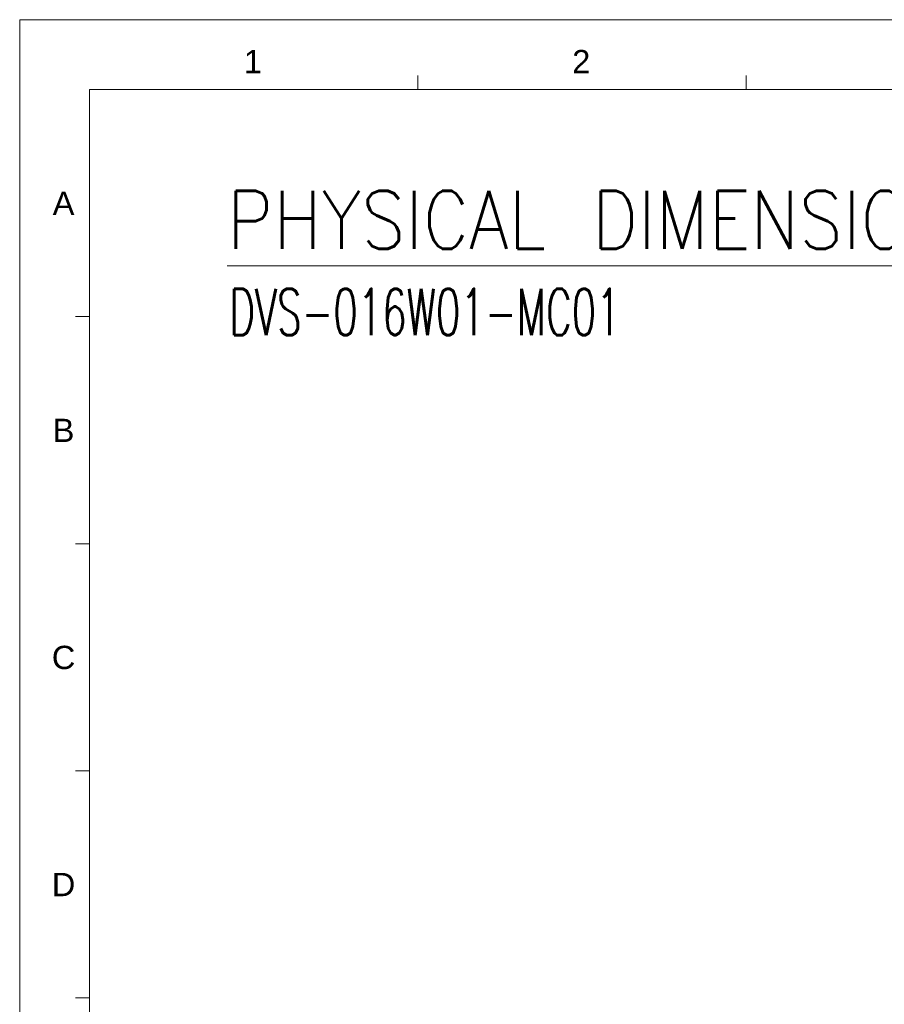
# Model space of a CAD drawing. Extents: x 1967 to 2561, y -57 to 363.
# Tile 11 of 21: x 1967 to 2152, y 152 to 363. Entities that reach past the tile are written whole.
import ezdxf
from ezdxf.enums import TextEntityAlignment as Align

# ---------------------------------------------------------------- set-up
doc = ezdxf.new("R2010")
doc.units = 0
doc.header["$LTSCALE"] = 15.367
doc.header["$MEASUREMENT"] = 0
doc.layers.get('0').update_dxf_attribs({"linetype": 'CONTINUOUS', "lineweight": 5})
doc.styles.get("Standard").update_dxf_attribs({"font": 'txt.shx', "width": 0.7})
doc.styles.add('TEXTSTYLE_1', font='arial.ttf')

msp = doc.modelspace()

# ---------------------------------------------------------------- linework, layer by layer
at = {"linetype": 'Continuous', "lineweight": 5}
for p, q in [((1966.511, 363.213), (2560.511, 363.213)), ((1966.511, 363.213), (1966.511, -56.787)), ((2052.011, 348.213), (2052.011, 351.213)), ((2122.511, 348.213), (2122.511, 351.213)), ((1981.511, 348.213), (2545.511, 348.213)), ((1981.511, 348.213), (1981.511, -41.787)), ((1981.511, 299.463), (1978.511, 299.463)), ((1981.511, 250.713), (1978.511, 250.713)), ((1981.511, 201.963), (1978.511, 201.963)), ((1981.511, 153.213), (1978.511, 153.213))]:
    msp.add_line(p, q, dxfattribs=at)
at = {"color": 0, "linetype": 'Continuous', "lineweight": 5}
msp.add_line((2011.024, 310.394), (2176.417, 310.394), dxfattribs=at)

# ---------------------------------------------------------------- texts
at = {"linetype": 'Continuous', "lineweight": 5, "style": 'TEXTSTYLE_1'}
for s, p in [('1', (2016.574, 351.718)), ('2', (2087.074, 351.718)), ('A', (1975.928, 321.307)), ('B', (1975.928, 272.557)), ('C', (1975.928, 223.807)), ('D', (1975.928, 175.057))]:
    msp.add_text(s, height=5, dxfattribs=at).set_placement(p, align=Align.CENTER)
at = {"color": 0, "linetype": 'Continuous', "lineweight": 5}
for s, height, width, p, p2 in [('PHYSICAL DIMENSIONS', 12.5, 0.75283, (2011.016, 314.003), (2177.266, 314.003)), ('DVS-016W01-MC01', 10, 0.607229, (2011.521, 295.46), (2095.521, 295.46))]:
    msp.add_text(s, height=height, dxfattribs=dict(at, width=width)).set_placement(p, p2, align=Align.FIT)

doc.saveas('drawing.dxf')
